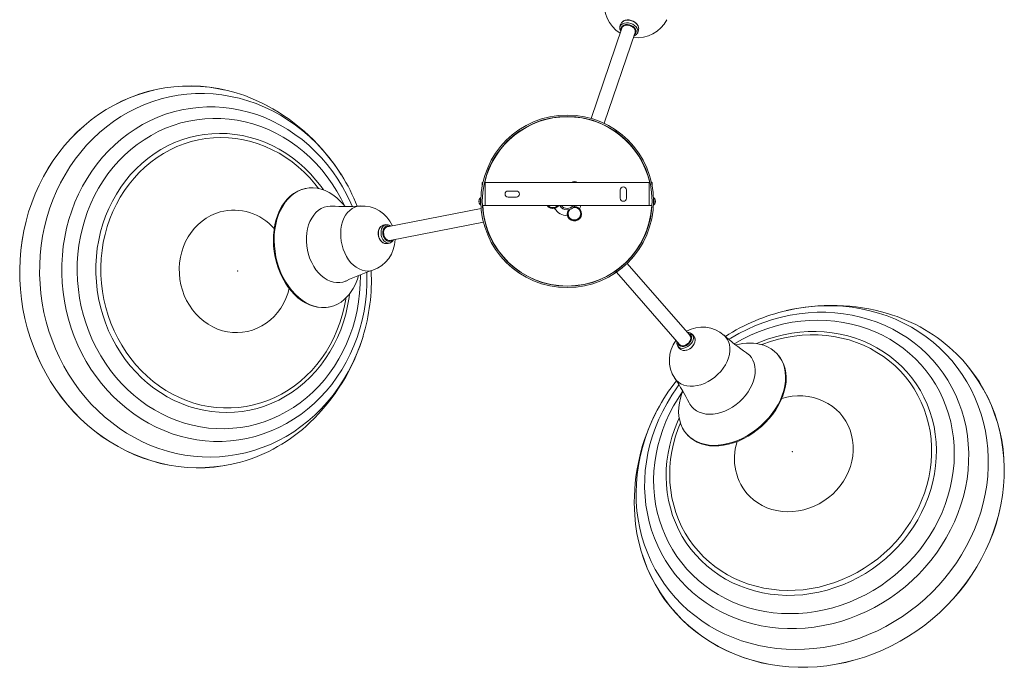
# Model space of a CAD drawing. Header units: millimetres. Extents: x -466 to 257, y -497 to 887.
# Tile 4 of 5: x -466 to 219, y 190 to 640. Entities that reach past the tile are written whole.
import ezdxf

# ---------------------------------------------------------------- set-up
doc = ezdxf.new("R2010")
doc.units = ezdxf.units.MM

msp = doc.modelspace()

# ---------------------------------------------------------------- linework, layer by layer
at = {"color": 7, "linetype": 'Continuous', "lineweight": 15}
for p, q in [((-47.17, 638.06), (-47.29, 637.89)), ((-46.99, 634.22), (-68.42, 571.49)), ((-59.34, 568.06), (-37.81, 631.08)), ((-48.43, 633.5), (-48.5, 634.33)), ((-35.33, 633.79), (-35.39, 634.68)), ((-266.53, 522.82), (-267.1, 522.71)), ((-144, 526.89), (-144, 524.74)), ((-144, 526.89), (-143.56, 526.89)), ((-142.53, 526.89), (-27.46, 526.89)), ((-142, 526.89), (-142, 510.89)), ((-126.11, 520.98), (-120.29, 520.98)), ((-48.09, 515.98), (-48.09, 521.8)), ((-43.91, 521.8), (-43.91, 515.98)), ((-28, 510.89), (-28, 526.89)), ((-26.44, 526.89), (-26, 526.89)), ((-26, 524.74), (-26, 526.89)), ((-146.31, 514.19), (-146.32, 514.19)), ((-146.32, 513.54), (-146.12, 513.56)), ((-146.32, 513.54), (-146.31, 513.47)), ((-146.12, 513.49), (-146.32, 513.47)), ((-145.01, 516.29), (-145.24, 516.29)), ((-145.24, 511.37), (-145.24, 516.29)), ((-145.01, 511.37), (-145.01, 516.29)), ((-144.99, 514.92), (-145.01, 514.92)), ((-144.98, 515.43), (-145, 515.43)), ((-120.29, 516.8), (-126.11, 516.8)), ((-24.82, 516.29), (-25.05, 516.29)), ((-24.82, 516.29), (-24.82, 511.37)), ((-23.93, 513.66), (-23.74, 513.65)), ((-23.74, 513.4), (-23.93, 513.43)), ((-23.74, 514.26), (-23.77, 514.25)), ((-144.8, 508.94), (-210.13, 496.07)), ((-145.24, 511.37), (-145.01, 511.37)), ((-145.01, 512.74), (-144.99, 512.74)), ((-145, 512.23), (-144.98, 512.23)), ((-26.07, 510.89), (-143.92, 510.89)), ((-82.79, 509.34), (-82.2, 509.69)), ((-25.05, 511.37), (-24.82, 511.37)), ((-213.72, 496.87), (-214.46, 496.37)), ((-208.26, 486.55), (-143.23, 499.36)), ((-206.92, 485.66), (-207.61, 485.19)), ((0.26, 420.72), (-43.35, 470.64)), ((-50.86, 464.49), (-7.05, 414.34)), ((-250.87, 440.29), (-250.3, 440.41)), ((67.75, 437.99), (67.24, 437.87)), ((-227.05, 419.46), (-226.9, 419.97)), ((0.35, 422.33), (1.11, 421.97)), ((-5.95, 410.83), (-5.14, 410.44)), ((61.62, 406.95), (61.24, 407.39)), ((-2.02, 352.12), (-1.64, 351.68))]:
    msp.add_line(p, q, dxfattribs=at)
at = {"color": 8, "linetype": 'Continuous', "lineweight": 15}
for p, q in [((-47.67, 632.91), (-47.57, 632.52)), ((-206.79, 486.62), (-206.5, 486.9)), ((-0.54, 421.96), (-0.92, 422.07))]:
    msp.add_line(p, q, dxfattribs=at)
at = {"color": 8, "linetype": 'Continuous', "lineweight": 15, "flags": 128}
for points in [[(-48.5, 634.33), (-48.47, 634.63), (-48.15, 635.69), (-47.49, 636.59), (-46.51, 637.3), (-45.29, 637.77), (-43.89, 637.98), (-42.39, 637.9), (-40.89, 637.56), (-39.46, 636.95), (-38.19, 636.13), (-37.15, 635.14), (-36.41, 634.04), (-36, 632.88), (-35.96, 631.75), (-36.28, 630.69), (-36.51, 630.32)], [(-38.39, 629.39), (-38.12, 629.6), (-37.44, 630.39), (-37.11, 631.35), (-37.13, 632.39), (-37.52, 633.45), (-38.24, 634.45), (-39.24, 635.33), (-40.45, 636.03), (-41.8, 636.5), (-43.19, 636.71), (-44.53, 636.64), (-45.72, 636.29), (-46.69, 635.7), (-47.36, 634.9), (-47.69, 633.95), (-47.67, 632.91), (-47.67, 632.91)], [(-35.39, 634.68), (-35.79, 635.83), (-36.54, 636.94), (-37.57, 637.93), (-38.84, 638.75), (-40.27, 639.35), (-41.78, 639.7), (-43.28, 639.77), (-44.68, 639.57), (-45.9, 639.1), (-46.87, 638.39), (-47.17, 638.06)], [(-241.93, 532.14), (-243.06, 533.92), (-246.76, 539.32), (-250.71, 544.5), (-254.89, 549.46), (-259.31, 554.17), (-263.94, 558.63), (-268.77, 562.82), (-273.79, 566.73), (-278.98, 570.34), (-284.34, 573.66), (-289.84, 576.67), (-295.47, 579.36), (-301.21, 581.72), (-307.05, 583.75), (-312.98, 585.44), (-318.97, 586.79), (-325.01, 587.79), (-331.08, 588.45), (-337.16, 588.75), (-343.24, 588.7), (-349.31, 588.3), (-355.33, 587.54), (-361.31, 586.44), (-367.21, 584.99)], [(-367.21, 584.99), (-373.03, 583.2), (-378.75, 581.07), (-384.35, 578.62), (-389.82, 575.84), (-395.14, 572.74), (-400.29, 569.33), (-405.27, 565.63), (-410.05, 561.64), (-414.63, 557.37), (-418.99, 552.84), (-423.12, 548.05), (-427.01, 543.03), (-430.64, 537.78), (-434.02, 532.32), (-437.12, 526.67), (-439.94, 520.84), (-442.47, 514.84), (-444.71, 508.7), (-446.65, 502.43), (-448.28, 496.05), (-449.59, 489.57), (-450.59, 483.02), (-451.28, 476.41), (-451.64, 469.76), (-451.68, 463.09), (-451.4, 456.42), (-450.8, 449.77), (-449.88, 443.15), (-448.65, 436.59), (-447.1, 430.09), (-445.24, 423.69), (-443.08, 417.39), (-440.62, 411.22), (-437.88, 405.19), (-434.85, 399.33), (-431.54, 393.63), (-427.97, 388.13), (-424.15, 382.84), (-420.08, 377.77), (-415.78, 372.93), (-411.25, 368.34), (-406.52, 364.02), (-401.59, 359.97), (-396.48, 356.2), (-391.21, 352.73), (-385.78, 349.57), (-380.21, 346.72), (-374.52, 344.19), (-368.73, 342), (-362.84, 340.13), (-356.88, 338.61), (-350.87, 337.44), (-344.81, 336.61), (-338.73, 336.13), (-332.65, 336.01), (-326.57, 336.23), (-320.53, 336.81), (-314.52, 337.74), (-308.58, 339.02), (-302.71, 340.64), (-296.94, 342.6), (-291.28, 344.89), (-285.75, 347.51), (-280.35, 350.45), (-275.12, 353.7), (-270.05, 357.26), (-265.17, 361.11), (-260.49, 365.24), (-256.01, 369.64), (-251.77, 374.3), (-247.76, 379.2), (-243.99, 384.34), (-240.49, 389.7), (-237.25, 395.25), (-234.28, 401), (-231.61, 406.92), (-229.22, 412.99), (-227.13, 419.19), (-227.05, 419.46)], [(-358.55, 576.04), (-364.14, 574.31), (-369.62, 572.25), (-374.99, 569.85), (-380.22, 567.14), (-385.29, 564.1), (-390.2, 560.76), (-394.93, 557.12), (-399.46, 553.2), (-403.79, 549), (-407.88, 544.55), (-411.75, 539.85), (-415.36, 534.91), (-418.72, 529.76), (-421.8, 524.4), (-424.61, 518.86), (-427.13, 513.15), (-429.36, 507.29), (-431.29, 501.29), (-432.91, 495.18), (-434.22, 488.97), (-435.21, 482.69), (-435.88, 476.34), (-436.24, 469.95), (-436.27, 463.55), (-435.97, 457.14), (-435.36, 450.75), (-434.43, 444.4), (-433.18, 438.11), (-431.62, 431.89), (-429.75, 425.77), (-427.58, 419.76), (-425.11, 413.88), (-422.36, 408.16), (-419.32, 402.6), (-416.01, 397.22), (-412.45, 392.05), (-408.63, 387.09), (-404.58, 382.36), (-400.3, 377.88), (-395.8, 373.66), (-391.11, 369.71), (-386.23, 366.04), (-381.19, 362.67), (-375.99, 359.6), (-370.64, 356.85), (-365.18, 354.42), (-359.61, 352.32), (-353.95, 350.56), (-348.22, 349.14), (-342.43, 348.07), (-336.61, 347.35), (-330.77, 346.98), (-324.92, 346.96), (-319.1, 347.29), (-313.3, 347.98), (-307.56, 349.02), (-301.88, 350.4), (-296.3, 352.13), (-290.81, 354.19), (-285.44, 356.59), (-280.21, 359.31), (-275.14, 362.34), (-270.23, 365.68), (-265.5, 369.32), (-260.97, 373.24), (-256.65, 377.44), (-252.55, 381.89), (-248.69, 386.59), (-245.07, 391.53), (-241.71, 396.68), (-238.63, 402.04), (-235.82, 407.58), (-233.3, 413.29), (-231.07, 419.15), (-229.14, 425.15), (-227.52, 431.26), (-226.21, 437.47), (-225.22, 443.76), (-224.55, 450.1), (-224.2, 456.49), (-224.17, 462.89), (-224.21, 464.5)], [(-234.37, 510.39), (-235.32, 512.56), (-238.08, 518.28), (-241.11, 523.84), (-244.42, 529.22), (-247.98, 534.39), (-251.8, 539.35), (-255.85, 544.08), (-260.13, 548.56), (-264.63, 552.78), (-269.32, 556.73), (-274.2, 560.4), (-279.24, 563.77), (-284.45, 566.84), (-289.79, 569.59), (-295.25, 572.02), (-300.82, 574.12), (-306.48, 575.88), (-312.21, 577.3), (-318, 578.37), (-323.82, 579.09), (-329.66, 579.46), (-335.51, 579.48), (-341.34, 579.15), (-347.13, 578.46), (-352.87, 577.42), (-358.55, 576.04)], [(-353.45, 568.29), (-358.82, 566.62), (-364.09, 564.62), (-369.24, 562.29), (-374.25, 559.64), (-379.11, 556.67), (-383.79, 553.4), (-388.29, 549.84), (-392.6, 546), (-396.69, 541.88), (-400.55, 537.52), (-404.17, 532.91), (-407.55, 528.07), (-410.66, 523.03), (-413.49, 517.79), (-416.05, 512.37), (-418.32, 506.8), (-420.28, 501.08), (-421.95, 495.25), (-423.31, 489.31), (-424.35, 483.28), (-425.07, 477.19), (-425.48, 471.06), (-425.57, 464.91), (-425.33, 458.74), (-424.78, 452.6), (-423.9, 446.49), (-422.71, 440.44), (-421.21, 434.46), (-419.4, 428.58), (-417.29, 422.81), (-414.89, 417.18), (-412.2, 411.69), (-409.24, 406.38), (-406, 401.25), (-402.51, 396.33), (-398.78, 391.62), (-394.81, 387.15), (-390.61, 382.93), (-386.22, 378.98), (-381.63, 375.3), (-376.86, 371.91), (-371.93, 368.81), (-366.85, 366.03), (-361.65, 363.56), (-356.33, 361.42), (-350.92, 359.62), (-345.42, 358.15), (-339.87, 357.03), (-334.28, 356.25), (-328.67, 355.83), (-323.05, 355.76), (-317.44, 356.04), (-311.87, 356.67), (-306.34, 357.64), (-300.89, 358.97), (-295.52, 360.63), (-290.25, 362.64), (-285.1, 364.97), (-280.09, 367.62), (-275.23, 370.59), (-270.55, 373.86), (-266.05, 377.42), (-261.74, 381.26), (-257.65, 385.37), (-253.79, 389.74), (-250.17, 394.35), (-246.79, 399.19), (-243.68, 404.23), (-240.85, 409.47), (-238.29, 414.88), (-236.02, 420.46), (-234.05, 426.17), (-232.39, 432.01), (-231.03, 437.95), (-229.99, 443.97), (-229.27, 450.06), (-228.86, 456.2), (-228.77, 462.35), (-228.78, 462.76)], [(-239.66, 510.54), (-242.14, 515.56), (-245.1, 520.88), (-248.34, 526.01), (-251.83, 530.93), (-255.56, 535.63), (-259.53, 540.1), (-263.73, 544.32), (-268.12, 548.28), (-272.71, 551.96), (-277.48, 555.35), (-282.41, 558.45), (-287.49, 561.23), (-292.69, 563.69), (-298.01, 565.83), (-303.42, 567.64), (-308.92, 569.11), (-314.47, 570.23), (-320.06, 571), (-325.67, 571.43), (-331.29, 571.5), (-336.9, 571.22), (-342.47, 570.59), (-348, 569.61), (-353.45, 568.29)], [(-347.76, 558.15), (-352.87, 556.56), (-357.87, 554.63), (-362.74, 552.36), (-367.48, 549.78), (-372.06, 546.88), (-376.46, 543.68), (-380.67, 540.19), (-384.68, 536.43), (-388.47, 532.39), (-392.02, 528.11), (-395.32, 523.6), (-398.36, 518.86), (-401.13, 513.93), (-403.63, 508.82), (-405.83, 503.54), (-407.73, 498.12), (-409.33, 492.57), (-410.61, 486.92), (-411.59, 481.19), (-412.24, 475.39), (-412.57, 469.55), (-412.58, 463.69), (-412.26, 457.84), (-411.63, 452), (-410.67, 446.21), (-409.4, 440.49), (-407.82, 434.85), (-405.93, 429.31), (-403.74, 423.91), (-401.27, 418.65), (-398.51, 413.55), (-395.48, 408.64), (-392.19, 403.94), (-388.65, 399.45), (-384.87, 395.19), (-380.88, 391.19), (-376.68, 387.46), (-372.28, 384), (-367.71, 380.84), (-362.98, 377.98), (-358.11, 375.43), (-353.12, 373.21), (-348.01, 371.31), (-342.83, 369.76), (-337.57, 368.55), (-332.27, 367.69), (-326.93, 367.18), (-321.59, 367.02), (-316.25, 367.22), (-310.94, 367.77), (-305.68, 368.67), (-300.49, 369.92), (-295.39, 371.52), (-290.38, 373.45), (-285.51, 375.71), (-280.77, 378.3), (-276.19, 381.19), (-271.79, 384.39), (-267.58, 387.88), (-263.57, 391.65), (-259.78, 395.68), (-256.23, 399.96), (-252.93, 404.48), (-249.89, 409.21), (-247.12, 414.14), (-244.62, 419.26), (-242.42, 424.53), (-240.52, 429.96), (-238.92, 435.5), (-237.64, 441.15), (-236.66, 446.89), (-236.34, 449.38)], [(-346.33, 555.31), (-351.32, 553.75), (-356.21, 551.85), (-360.98, 549.63), (-365.61, 547.09), (-370.08, 544.25), (-374.38, 541.1), (-378.49, 537.67), (-382.39, 533.97), (-386.08, 530), (-389.53, 525.79), (-392.73, 521.35), (-395.68, 516.7), (-398.36, 511.85), (-400.76, 506.83), (-402.87, 501.64), (-404.69, 496.32), (-406.2, 490.88), (-407.41, 485.33), (-408.3, 479.71), (-408.88, 474.03), (-409.14, 468.32), (-409.09, 462.58), (-408.71, 456.86), (-408.02, 451.16), (-407.01, 445.51), (-405.69, 439.93), (-404.06, 434.43), (-402.14, 429.05), (-399.92, 423.8), (-397.42, 418.7), (-394.64, 413.77), (-391.59, 409.03), (-388.3, 404.49), (-384.76, 400.17), (-380.99, 396.09), (-377.01, 392.26), (-372.83, 388.7), (-368.47, 385.43), (-363.94, 382.44), (-359.26, 379.76), (-354.44, 377.39), (-349.51, 375.35), (-344.49, 373.63), (-339.38, 372.25), (-334.22, 371.22), (-329.01, 370.53), (-323.79, 370.18), (-318.56, 370.19), (-313.35, 370.55), (-308.18, 371.25), (-303.07, 372.3), (-298.03, 373.69), (-293.08, 375.42), (-288.25, 377.48), (-283.55, 379.86), (-279, 382.55), (-274.61, 385.55), (-270.41, 388.84), (-266.4, 392.41), (-262.6, 396.25), (-259.03, 400.33), (-255.7, 404.66), (-252.63, 409.21), (-249.81, 413.96), (-247.27, 418.9), (-245.01, 424.01), (-243.05, 429.26), (-241.38, 434.65), (-240.02, 440.14), (-238.97, 445.73), (-238.83, 446.61)], [(-254.33, 521.73), (-256.06, 524.14), (-259.6, 528.63), (-263.38, 532.88), (-267.37, 536.88), (-271.58, 540.62), (-275.97, 544.07), (-280.54, 547.24), (-285.27, 550.1), (-290.14, 552.65), (-295.14, 554.87), (-300.24, 556.76), (-305.42, 558.31), (-310.68, 559.52), (-315.99, 560.39), (-321.32, 560.9), (-326.67, 561.05), (-332, 560.85), (-337.31, 560.3), (-342.57, 559.4), (-347.76, 558.15)], [(-257.77, 522.73), (-260.31, 525.96), (-263.96, 530.16), (-267.84, 534.12), (-271.92, 537.81), (-276.19, 541.23), (-280.64, 544.36), (-285.25, 547.2), (-290, 549.73), (-294.87, 551.93), (-299.85, 553.81), (-304.92, 555.36), (-310.06, 556.57), (-315.25, 557.43), (-320.46, 557.95), (-325.69, 558.12), (-330.91, 557.94), (-336.11, 557.41), (-341.25, 556.53), (-346.33, 555.31)], [(-326.15, 506.5), (-329.52, 505.39), (-332.77, 503.94), (-335.88, 502.18), (-338.82, 500.1), (-341.57, 497.74), (-344.11, 495.11), (-346.41, 492.23), (-348.46, 489.12), (-350.24, 485.82), (-351.73, 482.34), (-352.92, 478.72), (-353.81, 474.99), (-354.38, 471.18), (-354.63, 467.32), (-354.56, 463.44), (-354.17, 459.57), (-353.46, 455.76), (-352.44, 452.01), (-351.11, 448.38), (-349.49, 444.89), (-347.59, 441.56), (-345.43, 438.43), (-343.02, 435.53), (-340.39, 432.86), (-337.55, 430.47), (-334.53, 428.36), (-331.36, 426.56), (-328.06, 425.07), (-324.65, 423.92), (-321.17, 423.12), (-317.65, 422.65), (-314.11, 422.55), (-310.59, 422.79), (-307.1, 423.39), (-303.69, 424.33), (-300.38, 425.61), (-297.2, 427.22), (-294.17, 429.14), (-291.32, 431.36), (-288.68, 433.86), (-286.25, 436.62), (-284.08, 439.62), (-282.16, 442.82), (-280.52, 446.22), (-279.18, 449.77), (-278.2, 453.17)], [(-238.52, 458.58), (-238.88, 458.41), (-240.94, 457.7), (-243.08, 457.32), (-245.27, 457.29), (-247.48, 457.6), (-249.68, 458.26), (-251.84, 459.25), (-253.94, 460.57), (-255.96, 462.18), (-257.85, 464.08), (-259.6, 466.24), (-261.18, 468.63), (-262.58, 471.21), (-263.78, 473.97), (-264.76, 476.85), (-265.5, 479.82), (-266, 482.84), (-266.26, 485.88), (-266.26, 488.89), (-266.01, 491.84), (-265.51, 494.69), (-264.77, 497.39), (-263.79, 499.91), (-262.6, 502.23), (-261.2, 504.31), (-259.62, 506.12), (-257.87, 507.64), (-255.98, 508.85), (-253.97, 509.74), (-251.87, 510.29), (-249.7, 510.49), (-248.74, 510.47)], [(-220.16, 465.99), (-221.47, 465.63), (-223.49, 465.39), (-225.54, 465.51), (-227.6, 465.98), (-229.64, 466.8), (-231.62, 467.95), (-233.51, 469.42), (-235.29, 471.18), (-236.92, 473.21), (-238.37, 475.47), (-239.63, 477.93), (-240.68, 480.55), (-241.5, 483.28), (-242.07, 486.09), (-242.39, 488.93), (-242.45, 491.75), (-242.25, 494.51), (-241.79, 497.18), (-241.09, 499.69), (-240.15, 502.02), (-238.99, 504.14), (-237.62, 505.99), (-236.07, 507.56), (-234.36, 508.83), (-232.52, 509.76), (-230.57, 510.36), (-228.93, 510.58)], [(-214.46, 496.37), (-215.26, 495.44), (-215.84, 494.24), (-216.19, 492.85), (-216.26, 491.34), (-216.07, 489.8), (-215.61, 488.32), (-214.93, 486.99), (-214.05, 485.88), (-213.03, 485.05), (-211.93, 484.57), (-211.29, 484.45)], [(-207.61, 485.19), (-207.88, 485.06), (-208.95, 484.81), (-210.07, 484.93), (-211.17, 485.42), (-212.19, 486.24), (-213.07, 487.35), (-213.75, 488.69), (-214.2, 490.17), (-214.4, 491.71), (-214.32, 493.22), (-213.98, 494.61), (-213.4, 495.81), (-212.6, 496.73), (-211.64, 497.34), (-210.56, 497.59), (-210.12, 497.58)], [(-208.38, 496.41), (-208.7, 496.55), (-209.72, 496.73), (-210.72, 496.54), (-211.61, 496), (-212.33, 495.14), (-212.84, 494.02), (-213.11, 492.71), (-213.1, 491.3), (-212.83, 489.9), (-212.32, 488.6), (-211.59, 487.47), (-210.69, 486.61), (-209.7, 486.07), (-208.67, 485.89), (-207.68, 486.07), (-206.79, 486.62), (-206.79, 486.62)], [(-5.52, 233.84), (-1.06, 229.7), (3.64, 225.81), (8.57, 222.19), (13.71, 218.84), (19.05, 215.79), (24.58, 213.03), (30.28, 210.57), (36.12, 208.42), (42.11, 206.59), (48.21, 205.08), (54.42, 203.9), (60.72, 203.04), (67.08, 202.51), (73.5, 202.32), (79.94, 202.46), (86.4, 202.93), (92.86, 203.74), (99.3, 204.87), (105.7, 206.33), (112.04, 208.11), (118.31, 210.21), (124.48, 212.62), (130.54, 215.33), (136.48, 218.34), (142.28, 221.64), (147.92, 225.22), (153.38, 229.07), (158.65, 233.17), (163.72, 237.52), (168.57, 242.11), (173.19, 246.92), (177.56, 251.94), (181.68, 257.15), (185.52, 262.54), (189.09, 268.1), (192.37, 273.81), (195.35, 279.65), (198.02, 285.61), (200.38, 291.67), (202.41, 297.82), (204.12, 304.03), (205.5, 310.29), (206.55, 316.58), (207.25, 322.89), (207.62, 329.19), (207.64, 335.47), (207.33, 341.72), (206.67, 347.91), (205.68, 354.03), (204.35, 360.06), (202.69, 365.98), (200.7, 371.77), (198.39, 377.43), (195.76, 382.94), (192.83, 388.27), (189.59, 393.42), (186.07, 398.37), (182.26, 403.1), (178.18, 407.61), (173.85, 411.88), (169.27, 415.9), (164.45, 419.65), (159.41, 423.13), (154.17, 426.34), (148.74, 429.25), (143.12, 431.86), (137.35, 434.16), (131.43, 436.15), (125.38, 437.82), (119.22, 439.17), (112.97, 440.19), (106.64, 440.88), (100.25, 441.24), (93.81, 441.27), (87.36, 440.96), (80.9, 440.32), (74.45, 439.35), (68.03, 438.05), (67.75, 437.99)], [(-2.1, 245.82), (2.19, 241.85), (6.72, 238.13), (11.48, 234.68), (16.45, 231.51), (21.61, 228.63), (26.96, 226.05), (32.48, 223.77), (38.14, 221.81), (43.93, 220.16), (49.84, 218.84), (55.84, 217.85), (61.93, 217.19), (68.07, 216.86), (74.25, 216.86), (80.45, 217.2), (86.66, 217.87), (92.85, 218.87), (99, 220.2), (105.11, 221.85), (111.14, 223.83), (117.08, 226.11), (122.91, 228.7), (128.62, 231.59), (134.18, 234.76), (139.58, 238.22), (144.81, 241.94), (149.84, 245.93), (154.67, 250.16), (159.27, 254.62), (163.64, 259.3), (167.76, 264.18), (171.61, 269.26), (175.19, 274.51), (178.49, 279.91), (181.49, 285.46), (184.19, 291.14), (186.58, 296.92), (188.65, 302.8), (190.39, 308.75), (191.8, 314.75), (192.87, 320.79), (193.61, 326.85), (194.01, 332.9), (194.06, 338.94), (193.77, 344.94), (193.14, 350.89), (192.18, 356.76), (190.87, 362.54), (189.23, 368.22), (187.27, 373.76), (184.99, 379.17), (182.39, 384.41), (179.48, 389.48), (176.27, 394.36), (172.78, 399.04), (169.01, 403.49), (164.98, 407.72), (160.69, 411.69), (156.16, 415.41), (151.4, 418.86), (146.43, 422.03), (141.26, 424.91), (135.92, 427.49), (130.4, 429.77), (124.74, 431.73), (118.95, 433.38), (113.04, 434.7), (107.03, 435.69), (100.95, 436.35), (94.81, 436.68), (88.63, 436.68), (82.43, 436.34), (76.22, 435.67), (70.03, 434.67), (63.87, 433.34), (57.77, 431.68), (51.74, 429.71), (45.8, 427.43), (39.97, 424.84), (34.26, 421.95), (28.7, 418.78), (27.33, 417.93)], [(2.07, 254.11), (6.19, 250.29), (10.56, 246.73), (15.15, 243.44), (19.96, 240.43), (24.95, 237.7), (30.13, 235.28), (35.46, 233.16), (40.94, 231.36), (46.55, 229.87), (52.26, 228.71), (58.07, 227.88), (63.94, 227.37), (69.86, 227.2), (75.82, 227.36), (81.79, 227.86), (87.75, 228.68), (93.68, 229.83), (99.57, 231.31), (105.39, 233.11), (111.13, 235.22), (116.77, 237.63), (122.28, 240.35), (127.65, 243.35), (132.87, 246.63), (137.92, 250.19), (142.77, 254), (147.42, 258.06), (151.84, 262.34), (156.03, 266.85), (159.97, 271.56), (163.65, 276.46), (167.06, 281.53), (170.18, 286.76), (173, 292.12), (175.52, 297.6), (177.72, 303.19), (179.61, 308.87), (181.17, 314.61), (182.4, 320.39), (183.29, 326.21), (183.84, 332.03), (184.05, 337.85), (183.93, 343.64), (183.46, 349.38), (182.65, 355.05), (181.51, 360.64), (180.04, 366.13), (178.23, 371.5), (176.11, 376.73), (173.67, 381.8), (170.92, 386.71), (167.88, 391.42), (164.54, 395.94), (160.93, 400.23), (157.06, 404.29), (152.93, 408.11), (148.56, 411.67), (143.97, 414.97), (139.17, 417.98), (134.17, 420.7), (129, 423.13), (123.66, 425.24), (118.18, 427.05), (112.57, 428.53), (106.86, 429.69), (101.06, 430.53), (95.18, 431.03), (89.26, 431.2), (83.3, 431.04), (77.34, 430.55), (71.38, 429.72), (65.44, 428.57), (59.55, 427.09), (53.73, 425.3), (47.99, 423.19), (42.36, 420.77), (36.84, 418.06), (31.47, 415.06), (31.12, 414.85)], [(24.01, 420.69), (24.98, 419.74), (26.19, 418.11), (27.12, 416.28), (27.74, 414.25), (28.05, 412.08), (28.04, 409.79), (27.72, 407.41), (27.08, 405), (26.14, 402.57), (24.91, 400.18), (23.41, 397.86), (21.67, 395.65), (19.71, 393.57), (17.56, 391.67), (15.26, 389.98), (12.85, 388.51), (10.35, 387.3), (7.82, 386.37), (5.29, 385.72), (2.8, 385.37), (0.39, 385.32), (-1.9, 385.58), (-4.04, 386.13), (-5.99, 386.98), (-7.72, 388.11), (-9.2, 389.49), (-10.22, 390.81)], [(1.11, 421.97), (1.36, 421.79), (2.11, 420.99), (2.56, 419.96), (2.69, 418.76), (2.49, 417.47), (1.96, 416.16), (1.15, 414.9), (0.1, 413.76), (-1.14, 412.83), (-2.49, 412.14), (-3.86, 411.73), (-5.19, 411.64), (-6.39, 411.87), (-7.4, 412.4), (-8.15, 413.21), (-8.36, 413.59)], [(-8.23, 415.69), (-8.18, 415.35), (-7.83, 414.36), (-7.17, 413.6), (-6.25, 413.1), (-5.15, 412.9), (-3.92, 413.02), (-2.65, 413.45), (-1.44, 414.15), (-0.36, 415.08), (0.51, 416.19), (1.12, 417.38), (1.42, 418.58), (1.39, 419.71), (1.04, 420.7), (0.38, 421.46), (-0.54, 421.96), (-0.54, 421.96)], [(-5.14, 410.44), (-3.94, 410.22), (-2.61, 410.31), (-1.24, 410.71), (0.11, 411.4), (1.34, 412.33), (2.4, 413.47), (3.21, 414.73), (3.74, 416.04), (3.94, 417.33), (3.81, 418.53), (3.59, 419.15)], [(8, 264.11), (11.93, 260.49), (16.11, 257.12), (20.5, 254.03), (25.11, 251.22), (29.91, 248.7), (34.88, 246.49), (40.01, 244.58), (45.27, 243), (50.66, 241.74), (56.14, 240.8), (61.7, 240.2), (67.32, 239.93), (72.98, 240), (78.66, 240.4), (84.33, 241.13), (89.97, 242.19), (95.58, 243.58), (101.11, 245.29), (106.57, 247.32), (111.91, 249.65), (117.13, 252.28), (122.21, 255.21), (127.12, 258.41), (131.86, 261.87), (136.4, 265.6), (140.72, 269.56), (144.81, 273.75), (148.66, 278.15), (152.25, 282.75), (155.56, 287.52), (158.6, 292.46), (161.33, 297.54), (163.77, 302.74), (165.88, 308.05), (167.68, 313.45), (169.15, 318.91), (170.28, 324.42), (171.08, 329.95), (171.53, 335.49), (171.65, 341.02), (171.42, 346.51), (170.84, 351.94), (169.93, 357.31), (168.68, 362.58), (167.1, 367.73), (165.2, 372.76), (162.97, 377.63), (160.43, 382.34), (157.59, 386.86), (154.46, 391.18), (151.05, 395.29), (147.37, 399.16), (143.44, 402.78), (139.27, 406.15), (134.87, 409.24), (130.26, 412.05), (125.47, 414.57), (120.49, 416.78), (115.36, 418.69), (110.1, 420.27), (104.71, 421.53), (99.23, 422.47), (93.67, 423.07), (88.05, 423.34), (82.39, 423.27), (76.72, 422.87), (71.05, 422.14), (65.4, 421.08), (59.8, 419.69), (54.26, 417.98), (48.81, 415.95), (46.49, 414.98)], [(9.75, 266.77), (13.6, 263.23), (17.68, 259.94), (21.99, 256.92), (26.5, 254.18), (31.2, 251.73), (36.07, 249.58), (41.1, 247.74), (46.26, 246.21), (51.54, 245), (56.91, 244.12), (62.35, 243.56), (67.86, 243.33), (73.39, 243.44), (78.95, 243.87), (84.49, 244.64), (90.01, 245.72), (95.48, 247.13), (100.89, 248.86), (106.2, 250.9), (111.41, 253.23), (116.49, 255.87), (121.42, 258.78), (126.2, 261.97), (130.78, 265.42), (135.17, 269.12), (139.35, 273.06), (143.29, 277.21), (146.99, 281.57), (150.43, 286.11), (153.59, 290.83), (156.47, 295.7), (159.06, 300.71), (161.34, 305.84), (163.31, 311.06), (164.96, 316.36), (166.29, 321.72), (167.28, 327.12), (167.94, 332.54), (168.26, 337.95), (168.24, 343.35), (167.88, 348.7), (167.19, 353.99), (166.16, 359.2), (164.8, 364.31), (163.12, 369.31), (161.11, 374.16), (158.8, 378.86), (156.18, 383.38), (153.27, 387.71), (150.07, 391.84), (146.6, 395.74), (142.88, 399.41), (138.91, 402.83), (134.71, 405.98), (130.3, 408.86), (125.69, 411.46), (120.9, 413.76), (115.95, 415.76), (110.86, 417.44), (105.63, 418.81), (100.31, 419.86), (94.9, 420.58), (89.42, 420.97), (83.9, 421.03), (78.35, 420.76), (72.8, 420.16), (67.26, 419.24), (61.77, 417.99), (56.33, 416.42), (50.96, 414.54), (50.14, 414.22)], [(39.61, 408.5), (39.94, 408.27), (41.59, 406.84), (42.98, 405.18), (44.1, 403.3), (44.93, 401.23), (45.47, 399), (45.69, 396.63), (45.6, 394.15), (45.21, 391.6), (44.51, 389.01), (43.52, 386.42), (42.24, 383.85), (40.7, 381.34), (38.92, 378.93), (36.91, 376.65), (34.71, 374.51), (32.34, 372.57), (29.83, 370.83), (27.23, 369.32), (24.55, 368.06), (21.84, 367.07), (19.12, 366.37), (16.45, 365.94), (13.85, 365.82), (11.35, 365.99), (8.99, 366.46), (6.8, 367.21), (4.8, 368.24), (3.03, 369.54), (1.5, 371.08), (0.24, 372.86), (-0.22, 373.7)], [(-7.34, 386.19), (-8.74, 384.28), (-12.32, 379.03), (-15.61, 373.62), (-18.62, 368.07), (-21.31, 362.4), (-23.7, 356.61), (-25.77, 350.74), (-27.51, 344.79), (-28.92, 338.79), (-30, 332.75), (-30.73, 326.69), (-31.13, 320.64), (-31.18, 314.6), (-30.9, 308.6), (-30.27, 302.65), (-29.3, 296.78), (-27.99, 291), (-26.36, 285.32), (-24.39, 279.78), (-22.11, 274.37), (-19.51, 269.13), (-16.6, 264.06), (-13.4, 259.18), (-9.9, 254.5), (-6.14, 250.05), (-2.1, 245.82)], [(-4.82, 381.53), (-7.93, 376.88), (-11.05, 371.65), (-13.87, 366.29), (-16.39, 360.8), (-18.6, 355.21), (-20.48, 349.54), (-22.04, 343.8), (-23.27, 338.01), (-24.16, 332.2), (-24.72, 326.37), (-24.93, 320.56), (-24.8, 314.77), (-24.34, 309.03), (-23.53, 303.35), (-22.39, 297.76), (-20.91, 292.27), (-19.11, 286.91), (-16.98, 281.68), (-14.54, 276.6), (-11.8, 271.7), (-8.75, 266.98), (-5.42, 262.47), (-1.81, 258.17), (2.07, 254.11)], [(41.93, 308.65), (44.57, 306.29), (47.45, 304.2), (50.53, 302.39), (53.8, 300.88), (57.22, 299.68), (60.77, 298.8), (64.42, 298.24), (68.13, 298.02), (71.88, 298.13), (75.64, 298.58), (79.37, 299.35), (83.04, 300.45), (86.63, 301.86), (90.1, 303.58), (93.42, 305.58), (96.57, 307.85), (99.52, 310.37), (102.25, 313.13), (104.74, 316.09), (106.95, 319.24), (108.88, 322.55), (110.51, 325.99), (111.83, 329.53), (112.81, 333.14), (113.47, 336.79), (113.79, 340.46), (113.76, 344.11), (113.39, 347.71), (112.69, 351.24), (111.65, 354.65), (110.29, 357.93), (108.61, 361.05), (106.64, 363.98), (104.38, 366.7), (101.86, 369.18), (99.1, 371.41), (96.11, 373.36), (92.93, 375.02), (89.59, 376.38), (86.1, 377.42), (82.5, 378.14), (78.81, 378.53), (75.07, 378.58), (71.32, 378.3), (67.57, 377.69), (64.14, 376.84)], [(-22.39, 368.77), (-23.36, 366.9), (-26.19, 361), (-28.71, 354.99), (-30.9, 348.88), (-32.78, 342.7), (-34.32, 336.46), (-35.54, 330.18), (-36.41, 323.88), (-36.95, 317.57), (-37.14, 311.28), (-37, 305.01), (-36.51, 298.79), (-35.69, 292.64), (-34.52, 286.56), (-33.03, 280.59), (-31.2, 274.72), (-29.05, 268.99), (-26.58, 263.41), (-23.8, 257.99), (-20.71, 252.75), (-17.33, 247.7), (-13.67, 242.86), (-9.73, 238.23), (-5.52, 233.84)], [(-7.17, 363.23), (-8.39, 360.53), (-10.51, 355.22), (-12.31, 349.82), (-13.77, 344.36), (-14.91, 338.85), (-15.7, 333.32), (-16.16, 327.78), (-16.27, 322.25), (-16.04, 316.76), (-15.47, 311.33), (-14.56, 305.96), (-13.31, 300.69), (-11.73, 295.54), (-9.82, 290.51), (-7.6, 285.64), (-5.06, 280.93), (-2.22, 276.41), (0.91, 272.09), (4.32, 267.98), (8, 264.11)], [(-6.32, 359.75), (-7.85, 355.94), (-9.66, 350.68), (-11.15, 345.34), (-12.31, 339.96), (-13.13, 334.55), (-13.62, 329.13), (-13.77, 323.72), (-13.59, 318.35), (-13.06, 313.02), (-12.2, 307.77), (-11, 302.6), (-9.48, 297.55), (-7.64, 292.63), (-5.48, 287.85), (-3.01, 283.24), (-0.24, 278.81), (2.82, 274.58), (6.15, 270.56), (9.75, 266.77)]]:
    msp.add_lwpolyline(points, dxfattribs=at)
at = {"color": 7, "linetype": 'Continuous', "lineweight": 15, "flags": 128}
for points in [[(-35.4, 634.79), (-35.58, 635.44), (-36.11, 636.52), (-36.91, 637.51), (-37.95, 638.39), (-39.17, 639.1), (-40.52, 639.6), (-41.92, 639.88), (-43.31, 639.9), (-44.64, 639.68), (-45.83, 639.19), (-46.81, 638.47), (-47.12, 638.06)], [(-48.42, 633.39), (-48.24, 632.73), (-47.8, 631.84)], [(-37.73, 632.42), (-38.09, 633.4), (-38.78, 634.32), (-39.73, 635.12), (-40.88, 635.74), (-42.14, 636.12), (-43.42, 636.25), (-44.63, 636.12), (-45.67, 635.72), (-46.47, 635.1), (-46.96, 634.29), (-46.99, 634.22)], [(-37.72, 631.91), (-37.69, 632.57), (-38.34, 633.92), (-39.61, 635.09), (-41.29, 635.89)], [(-40.19, 635.43), (-40.22, 635.45), (-40.25, 635.47)], [(-37.81, 631.08), (-37.72, 631.46), (-37.73, 632.42)], [(-293.42, 580.27), (-297.39, 582.3), (-303.2, 584.96), (-309.11, 587.28), (-315.12, 589.27), (-321.21, 590.92), (-327.36, 592.23), (-333.55, 593.19), (-339.77, 593.81), (-346.01, 594.07), (-352.24, 593.97), (-358.45, 593.53), (-364.62, 592.74), (-370.74, 591.59), (-376.79, 590.1), (-382.76, 588.27), (-388.62, 586.11), (-394.37, 583.61), (-399.98, 580.79), (-405.45, 577.65), (-410.75, 574.2), (-415.88, 570.46), (-420.82, 566.42), (-425.56, 562.11), (-430.08, 557.52), (-434.37, 552.69), (-438.43, 547.61), (-442.24, 542.3), (-445.78, 536.78), (-449.06, 531.05), (-452.06, 525.14), (-454.78, 519.07), (-457.2, 512.84), (-459.33, 506.47), (-461.15, 499.98), (-462.66, 493.39), (-463.85, 486.72), (-464.73, 479.98), (-465.3, 473.18), (-465.54, 466.36), (-465.46, 459.53), (-465.06, 452.69), (-464.33, 445.89), (-463.3, 439.12), (-461.94, 432.41), (-460.28, 425.78), (-458.3, 419.24), (-456.03, 412.81), (-453.46, 406.51), (-450.6, 400.36), (-447.46, 394.37), (-444.04, 388.56), (-440.37, 382.94), (-436.43, 377.52), (-432.26, 372.33), (-427.85, 367.38), (-423.22, 362.67), (-418.38, 358.23), (-413.34, 354.06), (-408.12, 350.17), (-402.74, 346.58), (-397.19, 343.29), (-391.51, 340.32), (-385.71, 337.67), (-379.79, 335.34), (-373.78, 333.35), (-367.69, 331.7), (-361.55, 330.39), (-355.35, 329.43), (-349.13, 328.82), (-342.89, 328.56), (-336.66, 328.65), (-330.45, 329.09), (-324.28, 329.89), (-318.16, 331.03), (-312.11, 332.52), (-312.11, 332.52)], [(-323.42, 330.13), (-324.34, 329.98), (-330.51, 329.18), (-336.72, 328.74), (-342.95, 328.65), (-349.18, 328.91), (-355.4, 329.52), (-361.58, 330.48), (-367.73, 331.79), (-373.81, 333.44), (-379.82, 335.43), (-385.73, 337.75), (-391.53, 340.4), (-397.21, 343.37), (-402.75, 346.66), (-408.13, 350.25), (-413.34, 354.13), (-418.37, 358.3), (-423.21, 362.74), (-427.84, 367.44), (-432.24, 372.39), (-436.42, 377.58), (-440.35, 382.99), (-444.02, 388.6), (-447.43, 394.41), (-450.57, 400.4), (-453.43, 406.55), (-456, 412.84), (-458.27, 419.26), (-460.24, 425.8), (-461.91, 432.42), (-463.26, 439.13), (-464.3, 445.89), (-465.02, 452.69), (-465.42, 459.52), (-465.5, 466.35), (-465.26, 473.17), (-464.7, 479.96), (-463.82, 486.69), (-462.62, 493.36), (-461.11, 499.95), (-459.3, 506.43), (-457.17, 512.79), (-454.75, 519.02), (-452.04, 525.09), (-449.04, 530.99), (-445.76, 536.71), (-442.22, 542.23), (-438.41, 547.54), (-434.36, 552.61), (-430.07, 557.45), (-425.55, 562.02), (-420.82, 566.34), (-415.88, 570.37), (-410.76, 574.11), (-405.45, 577.56), (-399.99, 580.69), (-394.38, 583.51), (-388.64, 586.01), (-382.78, 588.17), (-376.82, 590), (-370.78, 591.49), (-364.66, 592.63), (-358.49, 593.43), (-352.29, 593.87), (-346.06, 593.96), (-339.83, 593.7), (-333.61, 593.09), (-327.42, 592.13), (-322.66, 591.15)], [(-250.87, 440.29), (-253.11, 439.98), (-255.87, 439.92), (-258.66, 440.21), (-261.45, 440.85), (-264.22, 441.85), (-266.95, 443.18), (-269.61, 444.83), (-272.18, 446.8), (-274.63, 449.07), (-276.95, 451.61), (-279.12, 454.41), (-281.12, 457.44), (-282.93, 460.67), (-284.53, 464.09), (-285.92, 467.65), (-287.07, 471.33), (-287.99, 475.09), (-288.66, 478.91), (-289.07, 482.75), (-289.23, 486.59), (-289.13, 490.37), (-288.78, 494.09), (-288.17, 497.69), (-287.31, 501.16), (-286.21, 504.46), (-284.88, 507.56), (-283.32, 510.44), (-281.56, 513.08), (-279.61, 515.44), (-277.48, 517.52), (-275.19, 519.29), (-272.76, 520.73), (-270.22, 521.84), (-267.58, 522.61), (-267.1, 522.71)], [(-239.93, 445.6), (-242.21, 443.83), (-244.64, 442.38), (-247.18, 441.27), (-249.82, 440.51), (-252.53, 440.09), (-255.3, 440.03), (-258.09, 440.32), (-260.88, 440.97), (-263.65, 441.96), (-266.38, 443.29), (-269.04, 444.95), (-271.6, 446.92), (-274.06, 449.18), (-276.38, 451.73), (-278.55, 454.52), (-280.55, 457.55), (-282.35, 460.79), (-283.96, 464.2), (-285.34, 467.76), (-286.5, 471.44), (-287.42, 475.2), (-288.08, 479.02), (-288.5, 482.87), (-288.66, 486.7), (-288.56, 490.49), (-288.2, 494.2), (-287.59, 497.81), (-286.74, 501.27), (-285.63, 504.57), (-284.3, 507.68), (-282.75, 510.56), (-280.99, 513.19), (-279.03, 515.56), (-276.9, 517.63), (-274.61, 519.4), (-272.19, 520.85), (-269.64, 521.96), (-267, 522.72), (-264.29, 523.14), (-261.53, 523.2), (-258.74, 522.91), (-255.95, 522.27), (-253.18, 521.27), (-250.45, 519.94), (-247.79, 518.29), (-245.22, 516.32), (-242.77, 514.05), (-240.45, 511.51), (-239.53, 510.38)], [(-75.46, 510.89), (-75.81, 509.91), (-76.42, 508.71)], [(-214.55, 496.3), (-215.03, 495.82), (-215.69, 494.82), (-216.16, 493.63), (-216.4, 492.29), (-216.4, 490.88), (-216.16, 489.47), (-215.7, 488.11), (-215.02, 486.89), (-214.16, 485.86), (-213.15, 485.07), (-212.03, 484.59), (-211.53, 484.52)], [(-210.89, 495.73), (-211.48, 495.43), (-212.33, 494.19), (-212.71, 492.51), (-212.56, 490.65)], [(-211.33, 495.47), (-212, 494.66), (-212.46, 493.61), (-212.68, 492.39), (-212.63, 491.09), (-212.34, 489.8), (-211.81, 488.63), (-211.09, 487.65), (-210.22, 486.95), (-209.29, 486.56), (-208.34, 486.54), (-208.26, 486.55)], [(-210.13, 496.07), (-210.51, 495.96), (-211.33, 495.47)], [(-212.72, 491.84), (-212.72, 491.8), (-212.72, 491.76)], [(-206.83, 485.73), (-206.35, 486.21), (-205.8, 487.03)], [(-313.97, 465.53), (-314.01, 465.5), (-314.04, 465.47), (-314.05, 465.42), (-314.05, 465.37), (-314.03, 465.33), (-313.99, 465.3), (-313.95, 465.28), (-313.91, 465.28), (-313.87, 465.3), (-313.84, 465.34), (-313.82, 465.39), (-313.83, 465.43), (-313.85, 465.48), (-313.88, 465.51), (-313.92, 465.53), (-313.97, 465.53)], [(-5.93, 413.6), (-4.9, 413.43), (-3.76, 413.55), (-2.59, 413.98), (-1.48, 414.66), (-0.52, 415.56), (0.23, 416.61), (0.72, 417.72), (0.9, 418.82), (0.76, 419.83), (0.31, 420.66), (0.26, 420.72)], [(-5.04, 410.39), (-4.39, 410.22), (-3.19, 410.15), (-1.93, 410.34), (-0.65, 410.8), (0.58, 411.51), (1.68, 412.42), (2.62, 413.5), (3.34, 414.69), (3.81, 415.95), (3.98, 417.23), (3.84, 418.44), (3.65, 418.91)], [(0.25, 422.37), (-0.4, 422.55), (-1.39, 422.61)], [(51.55, 413.77), (54.23, 412.68), (56.69, 411.3), (58.93, 409.65), (60.91, 407.75), (62.63, 405.61), (64.06, 403.25), (65.21, 400.68), (66.04, 397.94), (66.57, 395.05), (66.78, 392.02), (66.67, 388.89), (66.25, 385.68), (65.52, 382.42), (64.48, 379.14), (63.14, 375.86), (61.51, 372.62), (59.62, 369.44), (57.46, 366.34), (55.07, 363.36), (52.46, 360.52), (49.66, 357.84), (46.69, 355.35), (43.57, 353.07), (40.33, 351.02), (37, 349.21), (33.6, 347.66), (30.18, 346.39), (26.74, 345.4), (23.34, 344.7), (19.98, 344.3), (16.71, 344.21), (13.55, 344.42), (10.52, 344.93), (7.66, 345.73), (4.98, 346.83), (2.52, 348.21), (0.28, 349.86), (-1.7, 351.76), (-3.42, 353.9), (-4.85, 356.26), (-5.99, 358.82), (-6.83, 361.56), (-7.36, 364.46), (-7.57, 367.49), (-7.46, 370.62), (-7.04, 373.83), (-6.3, 377.09), (-5.26, 380.37), (-4.75, 381.72)], [(-7.05, 414.34), (-6.77, 414.07), (-5.93, 413.6)], [(-6.38, 413.85), (-5.82, 413.49), (-4.32, 413.38), (-2.68, 413.89), (-1.14, 414.95)], [(-2.09, 414.22), (-2.06, 414.24), (-2.02, 414.26)], [(-38.32, 300.11), (-38.1, 295.66), (-37.5, 289.3), (-36.55, 283.02), (-35.27, 276.82), (-33.66, 270.72), (-31.72, 264.74), (-29.45, 258.89), (-26.87, 253.2), (-23.98, 247.67), (-20.78, 242.32), (-17.29, 237.16), (-13.52, 232.21), (-9.47, 227.48), (-5.16, 222.99), (-0.59, 218.74), (4.22, 214.74), (9.25, 211.02), (14.5, 207.57), (19.96, 204.4), (25.59, 201.53), (31.4, 198.96), (37.37, 196.7), (43.47, 194.76), (49.7, 193.13), (56.04, 191.83), (62.46, 190.86), (68.97, 190.22), (75.52, 189.91), (82.12, 189.93), (88.74, 190.28), (95.36, 190.97), (101.96, 191.99), (108.54, 193.33), (115.07, 195), (121.53, 196.98), (127.91, 199.29), (134.19, 201.89), (140.35, 204.8), (146.38, 208.01), (152.26, 211.49), (157.97, 215.26), (163.51, 219.29), (168.85, 223.57), (173.99, 228.1), (178.9, 232.86), (183.57, 237.83), (188, 243.02), (192.17, 248.39), (196.07, 253.94), (199.69, 259.66), (203.01, 265.52), (206.04, 271.52), (208.76, 277.63), (211.17, 283.84), (213.26, 290.14), (215.02, 296.5), (216.44, 302.91), (217.54, 309.36), (218.29, 315.82), (218.71, 322.28), (218.79, 328.73), (218.52, 335.13), (217.92, 341.49), (216.97, 347.78), (215.69, 353.98), (214.08, 360.07), (212.14, 366.05), (209.87, 371.9), (207.29, 377.59), (204.4, 383.12), (201.2, 388.47), (197.72, 393.63), (193.94, 398.58), (189.89, 403.31), (185.58, 407.8), (185.58, 407.8)], [(61.62, 406.95), (63.01, 405.17), (64.45, 402.81), (65.59, 400.24), (66.43, 397.5), (66.95, 394.61), (67.17, 391.58), (67.06, 388.45), (66.64, 385.24), (65.9, 381.98), (64.86, 378.7), (63.52, 375.42), (61.9, 372.18), (60, 368.99), (57.85, 365.9), (55.46, 362.92), (52.85, 360.08), (50.05, 357.4), (47.07, 354.91), (43.95, 352.63), (40.71, 350.58), (37.38, 348.77), (33.99, 347.22), (30.56, 345.95), (27.13, 344.96), (23.72, 344.26), (20.37, 343.86), (17.09, 343.77), (13.93, 343.98), (10.91, 344.49), (8.04, 345.29), (5.37, 346.39), (2.9, 347.77), (0.67, 349.42), (-1.31, 351.32), (-1.64, 351.68)], [(193.3, 399.2), (193.9, 398.48), (197.67, 393.53), (201.16, 388.38), (204.35, 383.03), (207.24, 377.51), (209.82, 371.81), (212.08, 365.97), (214.02, 360), (215.63, 353.91), (216.91, 347.71), (217.86, 341.43), (218.46, 335.08), (218.73, 328.68), (218.65, 322.24), (218.23, 315.78), (217.48, 309.32), (216.38, 302.88), (214.96, 296.47), (213.2, 290.12), (211.11, 283.82), (208.71, 277.62), (205.99, 271.51), (202.96, 265.52), (199.64, 259.66), (196.02, 253.95), (192.13, 248.4), (187.96, 243.03), (183.54, 237.85), (178.86, 232.87), (173.96, 228.12), (168.83, 223.6), (163.49, 219.31), (157.96, 215.29), (152.25, 211.53), (146.37, 208.04), (140.34, 204.84), (134.19, 201.94), (127.91, 199.33), (121.54, 197.03), (115.08, 195.04), (108.56, 193.38), (101.99, 192.04), (95.38, 191.02), (88.77, 190.33), (82.16, 189.98), (75.56, 189.96), (69.01, 190.27), (62.52, 190.91), (56.09, 191.88), (49.76, 193.18), (43.54, 194.81), (37.44, 196.75), (31.48, 199.01), (25.67, 201.57), (20.04, 204.44), (14.59, 207.6), (9.35, 211.05), (4.31, 214.78), (-0.49, 218.77), (-5.05, 223.01), (-9.37, 227.51), (-13.41, 232.23), (-17.18, 237.18), (-20.67, 242.33), (-23.86, 247.68), (-26.75, 253.2), (-29.34, 258.89), (-31.6, 264.74), (-33.13, 269.35)], [(71.32, 339.69), (71.36, 339.66), (71.4, 339.66), (71.45, 339.67), (71.49, 339.69), (71.52, 339.73), (71.53, 339.78), (71.52, 339.82), (71.5, 339.86), (71.46, 339.89), (71.41, 339.89), (71.37, 339.88), (71.33, 339.86), (71.3, 339.82), (71.29, 339.77), (71.29, 339.73), (71.32, 339.69)]]:
    msp.add_lwpolyline(points, dxfattribs=at)
at = {"color": 7, "linetype": 'Continuous', "lineweight": 15}
for radius in [60, 59]:
    msp.add_circle((-85, 513.83), radius, dxfattribs=at)
for centre, radius, start, end in [((-36.67, 650.23), 22.61, 168.37302, 239.42534), ((-42.78, 634.34), 5.71, 141.61304, 180.05846), ((-36.23, 650.18), 22.73, 263.00804, 333.64141), ((-39.68, 632.26), 3.68, 286.77579, 328.56955), ((-41.11, 633.76), 5.75, 322.63508, 0.39038), ((-357.46, 460.15), 136.09, 31.98042, 61.93377), ((-85, 513.8), 58.83, 12.85019, 167.14981), ((-352.61, 462.43), 130.8, 21.56217, 32.20137), ((-80.01, 523.36), 4.17, 57.77615, 122.22385), ((-80.03, 522.48), 4.85, 65.33023, 114.66977), ((-126.11, 518.89), 2.09, 90, 270), ((-120.29, 518.89), 2.09, 270, 90), ((-46, 521.8), 2.09, 0, 180), ((-143.12, 513.87), 3.22, 158.5893, 174.27669), ((-143.06, 513.79), 3.28, 158.76643, 174.26617), ((-145.94, 514.5), 0.537, 225.40277, 251.44681), ((-145.94, 513.16), 0.537, 108.55319, 134.59723), ((-146.07, 513.79), 0.413, 232.84447, 263.96046), ((-143.12, 513.79), 3.22, 185.72331, 201.4107), ((-146.04, 515.02), 0.0885, 167.70221, 208.74001), ((-142.16, 513.69), 3.96, 175.63335, 184.36665), ((-142.15, 513.97), 3.98, 179.73726, 182.08303), ((-143.08, 513.83), 3.28, 131.24147, 158.40403), ((-46, 515.98), 2.09, 180, 0), ((-26.98, 513.83), 3.28, 14.69531, 48.75853), ((-26.48, 513.96), 2.77, 6.16972, 23.12412), ((-24.52, 514.93), 0.593, 348.67912, 11.32088), ((-26.66, 513.69), 2.94, 6.20462, 22.48335), ((-24.54, 514.24), 0.839, 315.56534, 343.67718), ((-27.36, 513.37), 3.43, 355.30728, 4.69272), ((-24.35, 513.59), 0.644, 309.55532, 343.1482), ((-24.41, 513.47), 0.694, 14.92495, 30.80557), ((-26.49, 513.7), 2.77, 345.30749, 353.82636), ((-26.6, 513.96), 2.88, 348.94077, 353.86699), ((-239.74, 668.77), 158.54, 266.74984, 273.90524), ((-227.46, 487.89), 22.73, 23.00804, 93.64141), ((-146.09, 512.64), 0.0356, 174.64011, 227.6367), ((-143.08, 513.83), 3.28, 201.59597, 228.75853), ((-85, 513.8), 58.83, 182.84114, 357.15886), ((-95.03, 513.47), 4.69, 213.38234, 286.19134), ((-94.97, 513.8), 4.85, 216.95892, 323.04108), ((-94.97, 513.8), 4.35, 222.09412, 317.90588), ((-94.97, 513.8), 5, 284.51294, 324.32372), ((-85, 513.8), 9.98, 209.02588, 271.15601), ((-85, 513.83), 6, 209.34872, 330.65128), ((-85, 513.83), 5, 216.02573, 323.97427), ((-79.99, 505.2), 5, 147.59972, 92.68421), ((-79.99, 505.2), 4.85, 146.04607, 94.23786), ((-79.99, 505.2), 4.35, 138.35145, 101.93248), ((-26.98, 513.83), 3.28, 311.24147, 345.30469), ((-210.8, 491.88), 5.75, 82.63508, 120.39038), ((-210.22, 493.86), 3.68, 46.77579, 88.56955), ((-227.29, 487.48), 22.61, 288.37302, 359.42534), ((-210.47, 490.14), 5.71, 261.61304, 300.05846), ((-174.83, 327.7), 145.53, 108.15101, 115.94451), ((-355.82, 459.14), 134.71, 342.87439, 2.74729), ((-263.02, 470.63), 34.06, 312.70042, 345.61081), ((98.63, 304.64), 136.85, 73.44345, 103.25757), ((97.78, 306.63), 134.71, 102.87439, 122.74729), ((105.6, 326.02), 114.39, 45.6393, 73.73509), ((8.97, 403.77), 22.61, 48.37302, 119.42534), ((-357.97, 459.4), 136.85, 313.44345, 343.25757), ((-1.74, 417.01), 5.71, 21.61304, 60.05846), ((121.11, 529.09), 145.53, 228.15101, 235.94451), ((8.7, 403.42), 22.73, 143.00804, 213.64141), ((-5.1, 415.37), 3.68, 166.77579, 208.56955), ((-3.08, 415.85), 5.75, 202.63508, 240.39038), ((41.43, 381.25), 34.06, 72.70042, 105.61081), ((-141.81, 302.35), 158.54, 26.74984, 33.90524), ((93.33, 307.77), 130.8, 141.56217, 152.20137), ((97.72, 304.71), 136.09, 151.98042, 181.93377), ((-342.94, 442.67), 114.39, 285.6393, 313.73509)]:
    msp.add_arc(centre, radius, start, end, dxfattribs=at)
at = {"color": 8, "linetype": 'Continuous', "lineweight": 15}
for centre, start, end in [((-316.78, 470.31), 41.21421, 104.51546), ((68.58, 334.86), 161.21421, 224.51546)]:
    msp.add_arc(centre, 37.39, start, end, dxfattribs=at)

doc.saveas('drawing.dxf')
